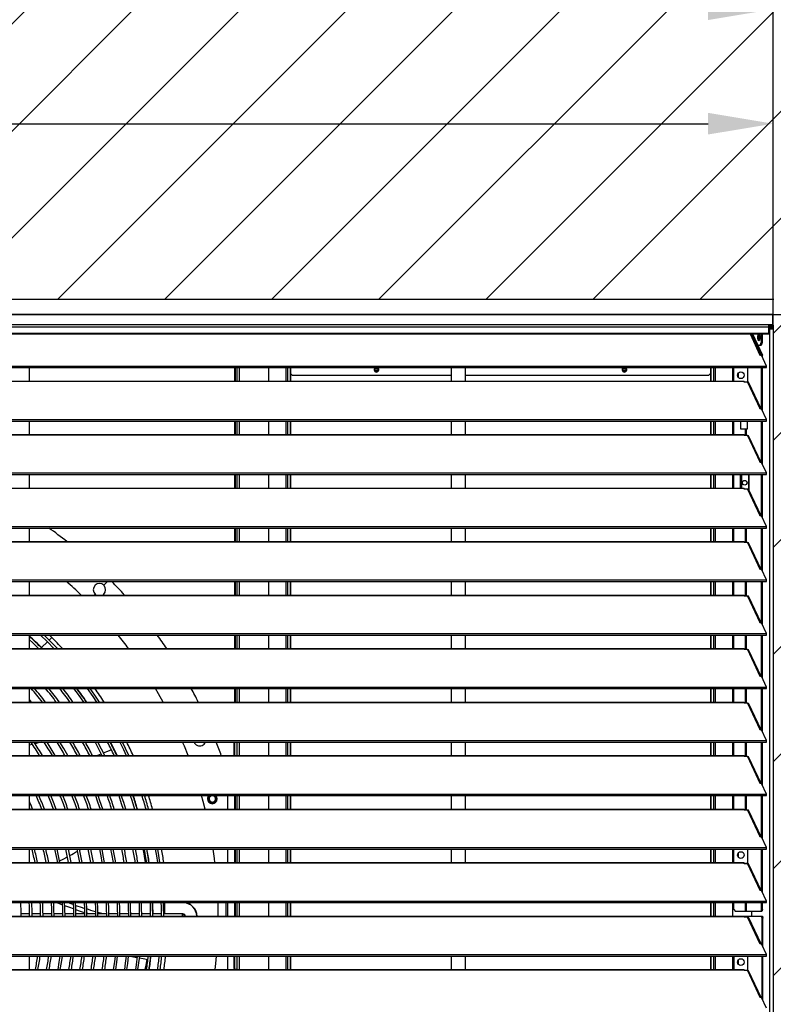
# Model space of a CAD drawing. Header units: millimetres. Extents: x 0 to 39025, y 0 to 11880.
# Tile 61 of 64: x 31845 to 32635, y 9742 to 10774. Entities that reach past the tile are written whole.
import ezdxf

# ---------------------------------------------------------------- set-up
doc = ezdxf.new("R2010")
doc.units = ezdxf.units.MM
doc.header["$PDSIZE"] = -1
doc.layers.add('DIMENZIJE', color=4, linetype='Continuous')
doc.layers.add('ODMIKI funkcionalni', color=253, linetype='Continuous')
doc.styles.add('SLDTEXTSTYLE6', font='txt')
doc.dimstyles.new('SLDDIMSTYLE0', dxfattribs={"dimtxt": 3, "dimasz": 3.414889, "dimexe": 0, "dimexo": 0.0625, "dimgap": 0.75, "dimtad": 1, "dimdec": 0, "dimlfac": 20, "dimrnd": 1e-09, "dimzin": 12, "dimdsep": 46, "dimtxsty": 'SLDTEXTSTYLE6', "dimsah": 1, "dimcen": 0.09, "dimadec": 0, "dimazin": 3, "dimtfac": 1, "dimtdec": 0, "dimtofl": 0, "dimtmove": 0, "dimatfit": 3, "dimfxl": 1, "dimfrac": 2, "dimtolj": 1, "dimtzin": 12, "dimarcsym": 0})

# ---------------------------------------------------------------- blocks, each defined once
blk = doc.blocks.new('*D11')
at = {"layer": 'Defpoints', "color": 0, "ltscale": 20, "transparency": 16777216}
for p in [(31008.7, 10464.8), (27975.7, 8771.1), (32954.7, 8771.1)]:
    blk.add_point(p, dxfattribs=at)
at = {"layer": 'DIMENZIJE', "color": 0, "lineweight": -2, "ltscale": 20, "transparency": 16777216}
for p, q in [((31009.9, 10464.8), (32954.7, 10464.8)), ((32954.7, 10396.5), (32954.7, 8839.4)), ((27976.9, 8771.1), (32954.7, 8771.1))]:
    blk.add_line(p, q, dxfattribs=at)
at = {"layer": 'DIMENZIJE', "color": 0, "ltscale": 20, "transparency": 16777216}
for points in [[(32943.3, 10396.5), (32966.1, 10396.5), (32954.7, 10464.8)], [(32943.3, 8839.4), (32966.1, 8839.4), (32954.7, 8771.1)]]:
    blk.add_solid(points, dxfattribs=at)
at = {"layer": 'DIMENZIJE', "color": 0, "ltscale": 20, "transparency": 16777216, "insert": (32878, 9583.1), "char_height": 60, "attachment_point": 2, "rotation": 90, "style": 'SLDTEXTSTYLE6'}
blk.add_mtext('\\A1;1694', dxfattribs=at)
blk = doc.blocks.new('*D12')
at = {"layer": 'Defpoints', "color": 0, "ltscale": 20, "transparency": 16777216}
for p in [(32634.7, 10784.8), (32634.7, 10449.3), (27634.6, 9749.3)]:
    blk.add_point(p, dxfattribs=at)
at = {"layer": 'DIMENZIJE', "color": 0, "lineweight": -2, "ltscale": 20, "transparency": 16777216}
for p, q in [((27634.6, 9750.6), (27634.6, 10784.8)), ((27702.9, 10784.8), (32566.4, 10784.8)), ((32634.7, 10450.6), (32634.7, 10784.8))]:
    blk.add_line(p, q, dxfattribs=at)
at = {"layer": 'DIMENZIJE', "color": 0, "ltscale": 20, "transparency": 16777216}
for points in [[(27702.9, 10796.2), (27702.9, 10773.5), (27634.6, 10784.8)], [(32566.4, 10796.2), (32566.4, 10773.5), (32634.7, 10784.8)]]:
    blk.add_solid(points, dxfattribs=at)
at = {"layer": 'DIMENZIJE', "color": 0, "ltscale": 20, "transparency": 16777216, "insert": (30134.7, 10861.6), "char_height": 60, "attachment_point": 2, "style": 'SLDTEXTSTYLE6'}
blk.add_mtext('\\A1;5000', dxfattribs=at)
blk = doc.blocks.new('*D13')
at = {"layer": 'Defpoints', "color": 0, "ltscale": 20, "transparency": 16777216}
for p in [(32634.7, 10664.8), (27809.7, 10449.3), (32634.7, 10449.3)]:
    blk.add_point(p, dxfattribs=at)
at = {"layer": 'DIMENZIJE', "color": 0, "lineweight": -2, "ltscale": 20, "transparency": 16777216}
for p, q in [((27809.7, 10450.6), (27809.7, 10664.8)), ((27878, 10664.8), (32566.4, 10664.8)), ((32634.7, 10450.6), (32634.7, 10664.8))]:
    blk.add_line(p, q, dxfattribs=at)
at = {"layer": 'DIMENZIJE', "color": 0, "ltscale": 20, "transparency": 16777216}
for points in [[(27878, 10676.2), (27878, 10653.5), (27809.7, 10664.8)], [(32566.4, 10676.2), (32566.4, 10653.5), (32634.7, 10664.8)]]:
    blk.add_solid(points, dxfattribs=at)
at = {"layer": 'DIMENZIJE', "color": 0, "ltscale": 20, "transparency": 16777216, "insert": (30222.2, 10741.6), "char_height": 60, "attachment_point": 2, "style": 'SLDTEXTSTYLE6'}
blk.add_mtext('\\A1;4825', dxfattribs=at)

msp = doc.modelspace()

# ---------------------------------------------------------------- hatches: boundary and pattern name
at = {"layer": 'ODMIKI funkcionalni'}
h = msp.add_hatch(dxfattribs=at)
h.set_pattern_fill('ANSI31', color=256, scale=25)
h.set_pattern_definition([(45, (17442.16, 640.926), (-56.1266, 56.1266), [])])
h.paths.add_polyline_path([(33433.7, 11465.7), (27308.6, 11465.7), (27308.6, 8759.1), (27808.5, 8759.1), (27808.5, 10480.9), (32635.1, 10480.9), (32635.1, 8759.1), (33433.7, 8759.1)])

# ---------------------------------------------------------------- linework, layer by layer
at = {"color": 7, "linetype": 'Continuous', "lineweight": 25, "ltscale": 20}
for p, q in [((32633.7, 10464.8), (31060.6, 10464.8)), ((32633.7, 10464.8), (31060.7, 10464.8)), ((32633.7, 10464.8), (32633.7, 10452.3)), ((32634.7, 10453.4), (32634.7, 10463.8)), ((31060.7, 10454.4), (32633.7, 10454.4)), ((32630.2, 10451.5), (31064.1, 10451.5)), ((31064.1, 10445.4), (32630.2, 10445.4)), ((32630.2, 10444.4), (32630.2, 10454.4)), ((32630.2, 10453.4), (32633.7, 10453.4)), ((32630.2, 10453.3), (32630.6, 10453.3)), ((32630.2, 10452.3), (32630.6, 10452.3)), ((32630.8, 10451.3), (32630.2, 10451.4)), ((32630.8, 10450.3), (32630.2, 10450.4)), ((32630.8, 10450), (32630.2, 10450.1)), ((32631.7, 10450), (32630.2, 10450.1)), ((32630.6, 10453.3), (32633.7, 10453.3)), ((32630.6, 10453.3), (32630.6, 10452.3)), ((32630.6, 10452.3), (32633.7, 10452.3)), ((32632.7, 10451.3), (32630.8, 10451.3)), ((32630.8, 10450.3), (32630.8, 10451.3)), ((32632.7, 10450.3), (32630.8, 10450.3)), ((32630.8, 10450), (32630.8, 8891.1)), ((32631.7, 10450), (32630.8, 10450)), ((32632.7, 10452.3), (32632.7, 10450.3)), ((32632.7, 10449.7), (32632.7, 10449.7)), ((32633.6, 10449.7), (32633.6, 10449.6)), ((32634.7, 10453.1), (32634.7, 8891.1)), ((31064.1, 10444.4), (32630.2, 10444.4)), ((32610.3, 10444.4), (32620.6, 10422.3)), ((32621.9, 10422), (32611.5, 10444.4)), ((32612.1, 10444.4), (32622.5, 10422)), ((32613, 10444.4), (32623.4, 10422)), ((32619.6, 10442.4), (32619.6, 10439.3)), ((32619.8, 10442.9), (32620.2, 10443.6)), ((32619.8, 10438.8), (32619.8, 10442.9)), ((32619.8, 10442.9), (32620.4, 10442.9)), ((32620.2, 10438), (32619.8, 10438.8)), ((32619.8, 10438.8), (32620.5, 10438.8)), ((32621.1, 10432.3), (32622.1, 10435.3)), ((32622.1, 10444.4), (32622.1, 10435.3)), ((32622.1, 10435.3), (32623, 10435.3)), ((32623, 10435.3), (32622.1, 10432.3)), ((32623, 10444.4), (32623, 10435.3)), ((32622.1, 10432.3), (32618.6, 10432.3)), ((32620.9, 10421.8), (32620.6, 10422.3)), ((32622.4, 10422), (32620.9, 10421.8)), ((32627.6, 10410.8), (32622.4, 10422)), ((32622.5, 10421.8), (32622.5, 10422)), ((32622.5, 10422), (32623.4, 10422)), ((32623.4, 10419.8), (32623.4, 10422)), ((31066.7, 10410.8), (32627.6, 10410.8)), ((31066.7, 10409.2), (32627.6, 10409.2)), ((31854.7, 10395), (31854.7, 10409.2)), ((32069.8, 10409.2), (32069.8, 10395)), ((32070.6, 10409.2), (32070.6, 10395)), ((32072.1, 10409.2), (32072.1, 10395)), ((32072.4, 10409.2), (32072.4, 10395)), ((32074.7, 10409.2), (32074.7, 10395)), ((32105.4, 10409.2), (32105.4, 10395)), ((32123.7, 10409.2), (32123.7, 10395)), ((32125.3, 10409.2), (32125.3, 10395)), ((32128, 10409.2), (32128, 10395)), ((32128.6, 10409.2), (32128.6, 10395)), ((32217, 10406.6), (32220.3, 10406.6)), ((32220.3, 10406.4), (32217, 10406.4)), ((32297, 10409.2), (32297, 10395)), ((32312, 10395), (32312, 10409.2)), ((32477, 10406.6), (32480.3, 10406.6)), ((32480.3, 10406.4), (32477, 10406.4)), ((32568.7, 10409.2), (32568.7, 10395)), ((32569.3, 10409.2), (32569.3, 10395)), ((32572, 10409.2), (32572, 10395)), ((32573.6, 10409.2), (32573.6, 10395)), ((32591.9, 10409.2), (32591.9, 10395)), ((32593.2, 10395), (32593.2, 10409.2)), ((32607.8, 10409.2), (32607.8, 10393.9)), ((32622.5, 10365.7), (32622.5, 10409.2)), ((32623.4, 10363.7), (32623.4, 10409.2)), ((32627.6, 10409.2), (32627.6, 10410.8)), ((31090.2, 10395), (32604.2, 10395)), ((31090.2, 10394.8), (32604.2, 10394.8)), ((32128.6, 10402.9), (32130.6, 10400.9)), ((32297, 10400.9), (32130.6, 10400.9)), ((32566.7, 10400.9), (32312, 10400.9)), ((32566.7, 10400.9), (32568.7, 10402.9)), ((32598.4, 10398.5), (32598.4, 10403.7)), ((32604.2, 10394), (32604.2, 10395)), ((32607.7, 10394), (32604.2, 10394)), ((32607.7, 10394), (32620.6, 10366.3)), ((32621.9, 10365.9), (32609.2, 10393.1)), ((32620.9, 10365.7), (32620.6, 10366.3)), ((32622.4, 10365.9), (32620.9, 10365.7)), ((32627.6, 10354.7), (32622.4, 10365.9)), ((31066.7, 10354.7), (32627.6, 10354.7)), ((31066.7, 10353.1), (32627.6, 10353.1)), ((31854.7, 10339), (31854.7, 10353.1)), ((32069.8, 10353.1), (32069.8, 10339)), ((32070.6, 10353.1), (32070.6, 10339)), ((32072.1, 10353.1), (32072.1, 10339)), ((32072.4, 10353.1), (32072.4, 10339)), ((32074.7, 10353.1), (32074.7, 10339)), ((32105.4, 10353.1), (32105.4, 10339)), ((32123.7, 10353.1), (32123.7, 10339)), ((32125.3, 10353.1), (32125.3, 10339)), ((32128, 10353.1), (32128, 10339)), ((32128.6, 10353.1), (32128.6, 10339)), ((32297, 10353.1), (32297, 10339)), ((32312, 10339), (32312, 10353.1)), ((32568.7, 10353.1), (32568.7, 10339)), ((32569.3, 10353.1), (32569.3, 10339)), ((32572, 10353.1), (32572, 10339)), ((32573.6, 10353.1), (32573.6, 10339)), ((32591.9, 10353.1), (32591.9, 10339)), ((32593.2, 10339), (32593.2, 10353.1)), ((32600.7, 10344.6), (32600.7, 10353.1)), ((32607.2, 10353.1), (32607.2, 10344.6)), ((32622.5, 10309.6), (32622.5, 10353.1)), ((32623.4, 10307.6), (32623.4, 10353.1)), ((32627.6, 10353.1), (32627.6, 10354.7)), ((32607.2, 10344.6), (32600.7, 10344.6)), ((32605.7, 10337.9), (32605.7, 10344.6)), ((32606.7, 10337.9), (32606.7, 10344.6)), ((31090.2, 10339), (32604.2, 10339)), ((31090.2, 10338.7), (32604.2, 10338.7)), ((32604.2, 10337.9), (32604.2, 10339)), ((32607.7, 10337.9), (32604.2, 10337.9)), ((32607.7, 10337.9), (32620.6, 10310.2)), ((32621.9, 10309.8), (32609.2, 10337)), ((32620.9, 10309.6), (32620.6, 10310.2)), ((32622.4, 10309.8), (32620.9, 10309.6)), ((32627.6, 10298.7), (32622.4, 10309.8)), ((31066.7, 10298.7), (32627.6, 10298.7)), ((31066.7, 10297), (32627.6, 10297)), ((31854.7, 10282.9), (31854.7, 10297)), ((32069.8, 10297), (32069.8, 10282.9)), ((32070.6, 10297), (32070.6, 10282.9)), ((32072.1, 10297), (32072.1, 10282.9)), ((32072.4, 10297), (32072.4, 10282.9)), ((32074.7, 10297), (32074.7, 10282.9)), ((32105.4, 10297), (32105.4, 10282.9)), ((32123.7, 10297), (32123.7, 10282.9)), ((32125.3, 10297), (32125.3, 10282.9)), ((32128, 10297), (32128, 10282.9)), ((32128.6, 10297), (32128.6, 10282.9)), ((32297, 10297), (32297, 10282.9)), ((32312, 10282.9), (32312, 10297)), ((32568.7, 10297), (32568.7, 10282.9)), ((32569.3, 10297), (32569.3, 10282.9)), ((32572, 10297), (32572, 10282.9)), ((32573.6, 10297), (32573.6, 10282.9)), ((32591.9, 10297), (32591.9, 10282.9)), ((32593.2, 10282.9), (32593.2, 10297)), ((32600.2, 10282.9), (32600.2, 10297)), ((32601.3, 10297), (32601.3, 10282.9)), ((32608.6, 10297), (32608.6, 10281.6)), ((32609.5, 10280.4), (32609.5, 10297)), ((32622.5, 10253.5), (32622.5, 10297)), ((32623.4, 10251.5), (32623.4, 10297)), ((32627.6, 10297), (32627.6, 10298.7)), ((31090.2, 10282.9), (32604.2, 10282.9)), ((31090.2, 10282.6), (32604.2, 10282.6)), ((32604.2, 10281.8), (32604.2, 10282.9)), ((32607.7, 10281.8), (32604.2, 10281.8)), ((32607.7, 10281.8), (32620.6, 10254.1)), ((32621.9, 10253.7), (32609.2, 10280.9)), ((32620.9, 10253.5), (32620.6, 10254.1)), ((32622.4, 10253.7), (32620.9, 10253.5)), ((32627.6, 10242.6), (32622.4, 10253.7)), ((31066.7, 10242.6), (32627.6, 10242.6)), ((31066.7, 10240.9), (32627.6, 10240.9)), ((31854.7, 10226.8), (31854.7, 10240.9)), ((32069.8, 10240.9), (32069.8, 10226.8)), ((32070.6, 10240.9), (32070.6, 10226.8)), ((32072.1, 10240.9), (32072.1, 10226.8)), ((32072.4, 10240.9), (32072.4, 10226.8)), ((32074.7, 10240.9), (32074.7, 10226.8)), ((32105.4, 10240.9), (32105.4, 10226.8)), ((32123.7, 10240.9), (32123.7, 10226.8)), ((32125.3, 10240.9), (32125.3, 10226.8)), ((32128, 10240.9), (32128, 10226.8)), ((32128.6, 10240.9), (32128.6, 10226.8)), ((32297, 10240.9), (32297, 10226.8)), ((32312, 10226.8), (32312, 10240.9)), ((32568.7, 10240.9), (32568.7, 10226.8)), ((32569.3, 10240.9), (32569.3, 10226.8)), ((32572, 10240.9), (32572, 10226.8)), ((32573.6, 10240.9), (32573.6, 10226.8)), ((32591.9, 10240.9), (32591.9, 10226.8)), ((32593.2, 10226.8), (32593.2, 10240.9)), ((32605.7, 10225.7), (32605.7, 10240.9)), ((32606.7, 10225.7), (32606.7, 10240.9)), ((32622.5, 10197.5), (32622.5, 10240.9)), ((32623.4, 10195.4), (32623.4, 10240.9)), ((32627.6, 10240.9), (32627.6, 10242.6)), ((31090.2, 10226.8), (32604.2, 10226.8)), ((31090.2, 10226.5), (32604.2, 10226.5)), ((32604.2, 10225.7), (32604.2, 10226.8)), ((32607.7, 10225.7), (32604.2, 10225.7)), ((32607.7, 10225.7), (32620.6, 10198)), ((32621.9, 10197.6), (32609.2, 10224.8)), ((32620.9, 10197.4), (32620.6, 10198)), ((32622.4, 10197.7), (32620.9, 10197.4)), ((32627.6, 10186.5), (32622.4, 10197.7)), ((31066.7, 10186.5), (32627.6, 10186.5)), ((31066.7, 10184.8), (32627.6, 10184.8)), ((31854.7, 10170.7), (31854.7, 10184.8)), ((31932.8, 10180.9), (31936.7, 10184.8)), ((32069.8, 10184.8), (32069.8, 10170.7)), ((32070.6, 10184.8), (32070.6, 10170.7)), ((32072.1, 10184.8), (32072.1, 10170.7)), ((32072.4, 10184.8), (32072.4, 10170.7)), ((32074.7, 10184.8), (32074.7, 10170.7)), ((32105.4, 10184.8), (32105.4, 10170.7)), ((32123.7, 10184.8), (32123.7, 10170.7)), ((32125.3, 10184.8), (32125.3, 10170.7)), ((32128, 10184.8), (32128, 10170.7)), ((32128.6, 10184.8), (32128.6, 10170.7)), ((32297, 10184.8), (32297, 10170.7)), ((32312, 10170.7), (32312, 10184.8)), ((32568.7, 10184.8), (32568.7, 10170.7)), ((32569.3, 10184.8), (32569.3, 10170.7)), ((32572, 10184.8), (32572, 10170.7)), ((32573.6, 10184.8), (32573.6, 10170.7)), ((32591.9, 10184.8), (32591.9, 10170.7)), ((32593.2, 10170.7), (32593.2, 10184.8)), ((32605.7, 10169.6), (32605.7, 10184.8)), ((32606.7, 10169.6), (32606.7, 10184.8)), ((32622.5, 10141.4), (32622.5, 10184.8)), ((32623.4, 10139.3), (32623.4, 10184.8)), ((32627.6, 10184.8), (32627.6, 10186.5)), ((31090.2, 10170.7), (32604.2, 10170.7)), ((31090.2, 10170.4), (32604.2, 10170.4)), ((31922.6, 10170.7), (31923.6, 10171.7)), ((32604.2, 10169.6), (32604.2, 10170.7)), ((32607.7, 10169.6), (32604.2, 10169.6)), ((32607.7, 10169.6), (32620.6, 10141.9)), ((32621.9, 10141.5), (32609.2, 10168.7)), ((32620.9, 10141.3), (32620.6, 10141.9)), ((32622.4, 10141.6), (32620.9, 10141.3)), ((32627.6, 10130.4), (32622.4, 10141.6)), ((31066.7, 10130.4), (32627.6, 10130.4)), ((31066.7, 10128.7), (32627.6, 10128.7)), ((31854.7, 10114.6), (31854.7, 10128.7)), ((31875.4, 10123.5), (31878.2, 10126.3)), ((31878.2, 10126.3), (31875.7, 10128.7)), ((32069.8, 10128.7), (32069.8, 10114.6)), ((32070.6, 10128.7), (32070.6, 10114.6)), ((32072.1, 10128.7), (32072.1, 10114.6)), ((32072.4, 10128.7), (32072.4, 10114.6)), ((32074.7, 10128.7), (32074.7, 10114.6)), ((32105.4, 10128.7), (32105.4, 10114.6)), ((32123.7, 10128.7), (32123.7, 10114.6)), ((32125.3, 10128.7), (32125.3, 10114.6)), ((32128, 10128.7), (32128, 10114.6)), ((32128.6, 10128.7), (32128.6, 10114.6)), ((32297, 10128.7), (32297, 10114.6)), ((32312, 10114.6), (32312, 10128.7)), ((32568.7, 10128.7), (32568.7, 10114.6)), ((32569.3, 10128.7), (32569.3, 10114.6)), ((32572, 10128.7), (32572, 10114.6)), ((32573.6, 10128.7), (32573.6, 10114.6)), ((32591.9, 10128.7), (32591.9, 10114.6)), ((32593.2, 10114.6), (32593.2, 10128.7)), ((32605.7, 10113.5), (32605.7, 10128.7)), ((32606.7, 10113.5), (32606.7, 10128.7)), ((32622.5, 10085.3), (32622.5, 10128.7)), ((32623.4, 10083.2), (32623.4, 10128.7)), ((32627.6, 10128.7), (32627.6, 10130.4)), ((31867.5, 10115.6), (31873.6, 10121.7)), ((31867.5, 10115.6), (31868.5, 10114.6)), ((31090.2, 10114.6), (32604.2, 10114.6)), ((31090.2, 10114.3), (32604.2, 10114.3)), ((32604.2, 10113.5), (32604.2, 10114.6)), ((32607.7, 10113.5), (32604.2, 10113.5)), ((32607.7, 10113.5), (32620.6, 10085.8)), ((32621.9, 10085.4), (32609.2, 10112.6)), ((32620.9, 10085.2), (32620.6, 10085.8)), ((32622.4, 10085.5), (32620.9, 10085.2)), ((32627.6, 10074.3), (32622.4, 10085.5)), ((31066.7, 10074.3), (32627.6, 10074.3)), ((32627.6, 10072.7), (32627.6, 10074.3)), ((31066.7, 10072.7), (32627.6, 10072.7)), ((31854.7, 10058.5), (31854.7, 10072.7)), ((32069.8, 10072.7), (32069.8, 10058.5)), ((32070.6, 10072.7), (32070.6, 10058.5)), ((32072.1, 10072.7), (32072.1, 10058.5)), ((32072.4, 10072.7), (32072.4, 10058.5)), ((32074.7, 10072.7), (32074.7, 10058.5)), ((32105.4, 10072.7), (32105.4, 10058.5)), ((32123.7, 10072.7), (32123.7, 10058.5)), ((32125.3, 10072.7), (32125.3, 10058.5)), ((32128, 10072.7), (32128, 10058.5)), ((32128.6, 10072.7), (32128.6, 10058.5)), ((32297, 10072.7), (32297, 10058.5)), ((32312, 10058.5), (32312, 10072.7)), ((32568.7, 10072.7), (32568.7, 10058.5)), ((32569.3, 10072.7), (32569.3, 10058.5)), ((32572, 10072.7), (32572, 10058.5)), ((32573.6, 10072.7), (32573.6, 10058.5)), ((32591.9, 10072.7), (32591.9, 10058.5)), ((32593.2, 10058.5), (32593.2, 10072.7)), ((32605.7, 10057.4), (32605.7, 10072.7)), ((32606.7, 10057.4), (32606.7, 10072.7)), ((32622.5, 10029.2), (32622.5, 10072.7)), ((32623.4, 10027.2), (32623.4, 10072.7)), ((31090.2, 10058.5), (32604.2, 10058.5)), ((31090.2, 10058.2), (32604.2, 10058.2)), ((31856.9, 10058.5), (31854.7, 10061.2)), ((32604.2, 10057.4), (32604.2, 10058.5)), ((32607.7, 10057.4), (32604.2, 10057.4)), ((32607.7, 10057.4), (32620.6, 10029.7)), ((32621.9, 10029.3), (32609.2, 10056.5)), ((32620.9, 10029.2), (32620.6, 10029.7)), ((32622.4, 10029.4), (32620.9, 10029.2)), ((32627.6, 10018.2), (32622.4, 10029.4)), ((31066.7, 10018.2), (32627.6, 10018.2)), ((31066.7, 10016.6), (32627.6, 10016.6)), ((31854.7, 10002.4), (31854.7, 10016.6)), ((32069.4, 10002.4), (32069.4, 10016.6)), ((32069.9, 10016.6), (32069.9, 10002.4)), ((32072.4, 10016.6), (32072.4, 10002.4)), ((32074.7, 10016.6), (32074.7, 10002.4)), ((32105.4, 10016.6), (32105.4, 10002.4)), ((32123.7, 10016.6), (32123.7, 10002.4)), ((32125.3, 10016.6), (32125.3, 10002.4)), ((32128, 10016.6), (32128, 10002.4)), ((32128.6, 10016.6), (32128.6, 10002.4)), ((32297, 10016.6), (32297, 10002.4)), ((32312, 10002.4), (32312, 10016.6)), ((32568.7, 10016.6), (32568.7, 10002.4)), ((32569.3, 10016.6), (32569.3, 10002.4)), ((32572, 10016.6), (32572, 10002.4)), ((32573.6, 10016.6), (32573.6, 10002.4)), ((32591.9, 10016.6), (32591.9, 10002.4)), ((32593.2, 10002.4), (32593.2, 10016.6)), ((32605.7, 10001.3), (32605.7, 10016.6)), ((32606.7, 10001.3), (32606.7, 10016.6)), ((32622.5, 9973.1), (32622.5, 10016.6)), ((32623.4, 9971.1), (32623.4, 10016.6)), ((32627.6, 10016.6), (32627.6, 10018.2)), ((31090.2, 10002.4), (32604.2, 10002.4)), ((31090.2, 10002.1), (32604.2, 10002.1)), ((31855, 10002.4), (31854.7, 10002.9)), ((32604.2, 10001.3), (32604.2, 10002.4)), ((32607.7, 10001.3), (32604.2, 10001.3)), ((32607.7, 10001.3), (32620.6, 9973.6)), ((32621.9, 9973.2), (32609.2, 10000.4)), ((32620.9, 9973.1), (32620.6, 9973.6)), ((32622.4, 9973.3), (32620.9, 9973.1)), ((32627.6, 9962.1), (32622.4, 9973.3)), ((31066.7, 9962.1), (32627.6, 9962.1)), ((31066.7, 9960.5), (32627.6, 9960.5)), ((31854.7, 9946.3), (31854.7, 9960.5)), ((32043.1, 9960.4), (32043.2, 9960.5)), ((32069.8, 9960.5), (32069.8, 9946.3)), ((32070.6, 9960.5), (32070.6, 9946.3)), ((32072.1, 9960.5), (32072.1, 9946.3)), ((32072.4, 9960.5), (32072.4, 9946.3)), ((32074.7, 9960.5), (32074.7, 9946.3)), ((32105.4, 9960.5), (32105.4, 9946.3)), ((32123.7, 9960.5), (32123.7, 9946.3)), ((32125.3, 9960.5), (32125.3, 9946.3)), ((32128, 9960.5), (32128, 9946.3)), ((32128.6, 9960.5), (32128.6, 9946.3)), ((32297, 9960.5), (32297, 9946.3)), ((32312, 9946.3), (32312, 9960.5)), ((32568.7, 9960.5), (32568.7, 9946.3)), ((32569.3, 9960.5), (32569.3, 9946.3)), ((32572, 9960.5), (32572, 9946.3)), ((32573.6, 9960.5), (32573.6, 9946.3)), ((32591.9, 9960.5), (32591.9, 9946.3)), ((32593.2, 9946.3), (32593.2, 9960.5)), ((32605.7, 9945.2), (32605.7, 9960.5)), ((32606.7, 9945.2), (32606.7, 9960.5)), ((32622.5, 9917), (32622.5, 9960.5)), ((32623.4, 9915), (32623.4, 9960.5)), ((32627.6, 9960.5), (32627.6, 9962.1)), ((31090.2, 9946.3), (32604.2, 9946.3)), ((31090.2, 9946), (32604.2, 9946)), ((31854.7, 9947.8), (31855.3, 9946.3)), ((32604.2, 9945.2), (32604.2, 9946.3)), ((32607.7, 9945.2), (32604.2, 9945.2)), ((32607.7, 9945.2), (32620.6, 9917.5)), ((32621.9, 9917.1), (32609.2, 9944.4)), ((32620.9, 9917), (32620.6, 9917.5)), ((32622.4, 9917.2), (32620.9, 9917)), ((32627.6, 9906), (32622.4, 9917.2)), ((31066.7, 9906), (32627.6, 9906)), ((31066.7, 9904.4), (32627.6, 9904.4)), ((31854.7, 9890.2), (31854.7, 9904.4)), ((32062.9, 9890.2), (32062.9, 9904.4)), ((32069.8, 9904.4), (32069.8, 9890.2)), ((32070.6, 9904.4), (32070.6, 9890.2)), ((32072.1, 9904.4), (32072.1, 9890.2)), ((32072.4, 9904.4), (32072.4, 9890.2)), ((32074.7, 9904.4), (32074.7, 9890.2)), ((32105.4, 9904.4), (32105.4, 9890.2)), ((32123.7, 9904.4), (32123.7, 9890.2)), ((32125.3, 9904.4), (32125.3, 9890.2)), ((32128, 9904.4), (32128, 9890.2)), ((32128.6, 9904.4), (32128.6, 9890.2)), ((32297, 9904.4), (32297, 9890.2)), ((32312, 9890.2), (32312, 9904.4)), ((32568.7, 9904.4), (32568.7, 9890.2)), ((32569.3, 9904.4), (32569.3, 9890.2)), ((32572, 9904.4), (32572, 9890.2)), ((32573.6, 9904.4), (32573.6, 9890.2)), ((32591.9, 9904.4), (32591.9, 9890.2)), ((32593.2, 9890.2), (32593.2, 9904.4)), ((32598.4, 9895.6), (32598.4, 9900.8)), ((32607.8, 9904.4), (32607.8, 9889.1)), ((32622.5, 9860.9), (32622.5, 9904.4)), ((32623.4, 9858.9), (32623.4, 9904.4)), ((32627.6, 9904.4), (32627.6, 9906)), ((31090.2, 9890.2), (32604.2, 9890.2)), ((31090.2, 9889.9), (32604.2, 9889.9)), ((31882.8, 9890.2), (31884, 9890.8)), ((32604.2, 9889.1), (32604.2, 9890.2)), ((32607.7, 9889.1), (32604.2, 9889.1)), ((32605.7, 9889.1), (32605.7, 9889.2)), ((32607.8, 9889.2), (32605.7, 9889.2)), ((32607.7, 9889.1), (32620.6, 9861.4)), ((32621.9, 9861.1), (32609.2, 9888.3)), ((32620.9, 9860.9), (32620.6, 9861.4)), ((32622.4, 9861.1), (32620.9, 9860.9)), ((32627.6, 9849.9), (32622.4, 9861.1)), ((31066.7, 9849.9), (32627.6, 9849.9)), ((31066.7, 9848.3), (32627.6, 9848.3)), ((31889.2, 9845.9), (31882.7, 9848.3)), ((32060.8, 9848.3), (32060.8, 9834.1)), ((32062.9, 9834.1), (32062.9, 9848.3)), ((32069.8, 9848.3), (32069.8, 9834.1)), ((32070.6, 9848.3), (32070.6, 9834.1)), ((32072.1, 9848.3), (32072.1, 9834.1)), ((32072.4, 9848.3), (32072.4, 9834.1)), ((32074.7, 9848.3), (32074.7, 9834.1)), ((32105.4, 9848.3), (32105.4, 9834.1)), ((32123.7, 9848.3), (32123.7, 9834.1)), ((32125.3, 9848.3), (32125.3, 9834.1)), ((32128, 9848.3), (32128, 9834.1)), ((32128.6, 9848.3), (32128.6, 9834.1)), ((32568.7, 9848.3), (32568.7, 9834.1)), ((32569.3, 9848.3), (32569.3, 9834.1)), ((32572, 9848.3), (32572, 9834.1)), ((32573.6, 9848.3), (32573.6, 9834.1)), ((32591.9, 9848.3), (32591.9, 9834.1)), ((32593.2, 9841.1), (32593.2, 9848.3)), ((32605.7, 9839.1), (32605.7, 9848.3)), ((32606.7, 9839.1), (32606.7, 9848.3)), ((32622.5, 9841.1), (32622.5, 9848.3)), ((32623.4, 9841.1), (32623.4, 9848.3)), ((32627.6, 9848.3), (32627.6, 9849.9)), ((31855, 9836.4), (31846.1, 9836.4)), ((31866.5, 9836.4), (31857.6, 9836.4)), ((31878, 9836.4), (31869.1, 9836.4)), ((31889.5, 9836.4), (31880.6, 9836.4)), ((31901, 9836.4), (31892.1, 9836.4)), ((31912.5, 9836.4), (31903.6, 9836.4)), ((31917.4, 9836.4), (31915, 9837.1)), ((31924, 9836.4), (31915.1, 9836.4)), ((31935.5, 9836.4), (31926.6, 9836.4)), ((31947, 9836.4), (31938.1, 9836.4)), ((31958.5, 9836.4), (31949.6, 9836.4)), ((31970, 9836.4), (31961.1, 9836.4)), ((31981.5, 9836.4), (31972.6, 9836.4)), ((31993, 9836.4), (31984.1, 9836.4)), ((32015.3, 9836.4), (31995.6, 9836.4)), ((32015.3, 9834.1), (32015.3, 9836.4)), ((32593.2, 9841.1), (32595.2, 9839.1)), ((32622.8, 9839.1), (32595.2, 9839.1)), ((32612, 9839.1), (32612, 9834.1)), ((32621.9, 9839.1), (32622.5, 9841.1)), ((32622.5, 9841.1), (32623.4, 9841.1)), ((32623.4, 9841.1), (32622.8, 9839.1)), ((31071, 9834.1), (32623.3, 9834.1)), ((31090.2, 9833.9), (32604.2, 9833.9)), ((32604.2, 9833.1), (32604.2, 9834.1)), ((32607.7, 9833.1), (32604.2, 9833.1)), ((32606.2, 9833.1), (32606.2, 9834.1)), ((32607.2, 9833.1), (32607.2, 9834.1)), ((32620.9, 9804.8), (32607.7, 9833.1)), ((32621.9, 9805), (32609.2, 9832.2)), ((32623, 9832.1), (32622.4, 9834.1)), ((32623.9, 9832.1), (32623, 9832.1)), ((32623, 9803.8), (32623, 9832.1)), ((32623.3, 9834.1), (32623.9, 9832.1)), ((32623.9, 9801.7), (32623.9, 9832.1)), ((32622.4, 9805), (32620.9, 9804.8)), ((32627.6, 9793.8), (32622.4, 9805)), ((31066.7, 9793.8), (32627.6, 9793.8)), ((31066.7, 9792.2), (32627.6, 9792.2)), ((31854.7, 9778.1), (31854.7, 9792.2)), ((32069.4, 9779.2), (32069.4, 9792.2)), ((32069.9, 9792.2), (32069.9, 9778.7)), ((32072.4, 9792.2), (32072.4, 9778.1)), ((32074.7, 9792.2), (32074.7, 9778.1)), ((32105.4, 9792.2), (32105.4, 9778.1)), ((32123.7, 9792.2), (32123.7, 9778.1)), ((32125.3, 9792.2), (32125.3, 9778.1)), ((32128, 9792.2), (32128, 9778.1)), ((32128.6, 9792.2), (32128.6, 9778.1)), ((32297, 9792.2), (32297, 9778.1)), ((32312, 9778.1), (32312, 9792.2)), ((32568.7, 9792.2), (32568.7, 9778.1)), ((32569.3, 9792.2), (32569.3, 9778.1)), ((32572, 9792.2), (32572, 9778.1)), ((32573.6, 9792.2), (32573.6, 9778.1)), ((32591.9, 9792.2), (32591.9, 9778.1)), ((32593.7, 9778.1), (32593.7, 9792.2)), ((32598.4, 9783.5), (32598.4, 9788.6)), ((32608, 9776.9), (32608, 9792.2)), ((32623, 9747.7), (32623, 9792.2)), ((32623.9, 9745.6), (32623.9, 9792.2)), ((32627.6, 9792.2), (32627.6, 9793.8)), ((31090.2, 9778.1), (32604.2, 9778.1)), ((31090.2, 9777.8), (32604.2, 9777.8)), ((32069.8, 9778.7), (32069.8, 9778.1)), ((32069.9, 9778.7), (32072.4, 9778.7)), ((32070.6, 9778.7), (32070.6, 9778.1)), ((32072.1, 9778.7), (32072.1, 9778.1)), ((32604.2, 9777), (32604.2, 9778.1)), ((32607.7, 9777), (32604.2, 9777)), ((32607.2, 9777), (32606.2, 9777)), ((32606.2, 9777), (32606.2, 9777)), ((32607.2, 9777), (32608, 9777.9)), ((32607.7, 9777), (32620.6, 9749.3)), ((32621.9, 9748.9), (32609.2, 9776.1)), ((32620.9, 9748.7), (32620.6, 9749.3)), ((32622.4, 9748.9), (32620.9, 9748.7)), ((32627.6, 9737.8), (32622.4, 9748.9))]:
    msp.add_line(p, q, dxfattribs=at)
at = {"color": 7, "linetype": 'Continuous', "lineweight": 25, "ltscale": 20, "flags": 128}
for points in [[(32633.7, 10464.8), (32633.7, 10464.8), (32633.7, 10464.8)], [(32630.8, 10450), (32630.9, 10450), (32631.1, 10449.9), (32631.3, 10449.9), (32631.6, 10449.9), (32631.9, 10449.8), (32632.3, 10449.8), (32632.6, 10449.7), (32633, 10449.7), (32633.3, 10449.6), (32633.7, 10449.6), (32633.9, 10449.6), (32634.2, 10449.5), (32634.4, 10449.5), (32634.6, 10449.4), (32634.6, 10449.4), (32634.7, 10449.3)], [(32618.5, 10440.8), (32618.5, 10441.2), (32618.5, 10441.7), (32618.6, 10442.1), (32618.6, 10442.5), (32618.7, 10442.8), (32618.8, 10443.1), (32618.9, 10443.4), (32619, 10443.7), (32619.1, 10443.9), (32619.2, 10444.1), (32619.3, 10444.2), (32619.5, 10444.3), (32619.6, 10444.3), (32619.7, 10444.3), (32619.8, 10444.2), (32620, 10444.1), (32620.1, 10443.9), (32620.2, 10443.7), (32620.3, 10443.4), (32620.4, 10443.1), (32620.5, 10442.8), (32620.5, 10442.5), (32620.6, 10442.1), (32620.6, 10441.7), (32620.7, 10441.2), (32620.7, 10440.8), (32620.7, 10440.4), (32620.6, 10440), (32620.6, 10439.6), (32620.5, 10439.2), (32620.5, 10438.8), (32620.4, 10438.5), (32620.3, 10438.2), (32620.2, 10437.9), (32620.1, 10437.7), (32620, 10437.6), (32619.8, 10437.4), (32619.7, 10437.3), (32619.6, 10437.3), (32619.5, 10437.3), (32619.3, 10437.4), (32619.2, 10437.6), (32619.1, 10437.7), (32619, 10437.9), (32618.9, 10438.2), (32618.8, 10438.5), (32618.7, 10438.8), (32618.6, 10439.2), (32618.6, 10439.6), (32618.5, 10440), (32618.5, 10440.4), (32618.5, 10440.8)], [(31923.6, 10171.7), (31924.3, 10171.1), (31925, 10170.7)], [(31931.4, 10170.7), (31932, 10171), (31932.8, 10171.7)], [(31866.3, 10128.7), (31873.6, 10121.7), (31880.5, 10114.6)], [(31854.7, 10123.9), (31858, 10120.8), (31864.4, 10114.6)], [(31901.1, 10072.7), (31905.8, 10066.3), (31911.3, 10058.5)], [(31915.4, 10072.7), (31921.3, 10064.3), (31925.2, 10058.5)], [(31928.3, 10058.5), (31923.4, 10065.8), (31918.6, 10072.7)], [(31995, 10058.5), (31990.1, 10067.1), (31986.9, 10072.7)], [(31858, 10014.1), (31857.5, 10014), (31854.7, 10013.2)], [(31867.1, 10016.6), (31864.9, 10016), (31860.7, 10014.8)], [(31894.9, 10002.4), (31890.8, 10009.8), (31886.8, 10016.6)], [(31923.6, 10016.6), (31928, 10008), (31930.8, 10002.4)], [(31933.7, 10002.4), (31930.4, 10009.2), (31926.5, 10016.6)], [(31949.5, 10016.6), (31953.3, 10008.9), (31956.3, 10002.4)], [(31959.1, 10002.4), (31955.6, 10010), (31952.4, 10016.6)], [(32021.1, 10002.4), (32017.2, 10012.3), (32015.4, 10016.6)], [(31925.3, 10002.4), (31926.5, 10002.9), (31928.3, 10003.6), (31929.9, 10004.3)], [(31932.3, 10005.2), (31936, 10006.7), (31940.6, 10008.6)], [(31923.9, 9960.5), (31926.2, 9954.1), (31928.9, 9946.3)], [(31931.6, 9946.3), (31928.7, 9955), (31926.7, 9960.5)], [(31948.4, 9960.5), (31951.1, 9952.3), (31953, 9946.3)], [(31955.7, 9946.3), (31953.6, 9953.1), (31951.1, 9960.5)], [(31960.5, 9960.5), (31962.1, 9955.8), (31965, 9946.3)], [(32038.9, 9946.3), (32036.8, 9954.4), (32035.2, 9960.5)], [(32062.9, 9946.3), (32062.9, 9948.1), (32062.9, 9960.5)], [(31881.1, 9904.4), (31882.8, 9896.6), (31884.1, 9890.2)], [(31886.8, 9890.2), (31885.4, 9897.2), (31883.7, 9904.4)], [(31907.5, 9903.5), (31908.4, 9904), (31909, 9904.4)], [(31921.8, 9890.2), (31920.9, 9895.6), (31919.1, 9904.3), (31919.1, 9904.4)], [(31928.2, 9904.4), (31929.6, 9897.2), (31930.8, 9890.2)], [(31933.5, 9890.2), (31932.2, 9897.7), (31930.9, 9904.4)], [(31939.9, 9904.4), (31940.9, 9899.3), (31942.5, 9890.2)], [(31976.6, 9890.2), (31975.9, 9894.4), (31975, 9899.4), (31974.1, 9904.4)], [(31975.1, 9904.4), (31976.6, 9895.4), (31977.4, 9890.2)], [(31980, 9890.2), (31979.2, 9895.8), (31977.7, 9904.4)], [(31986.7, 9904.4), (31988, 9897.2), (31989, 9890.2)], [(31991.6, 9890.2), (31990.5, 9897.6), (31989.4, 9904.4)], [(32049.3, 9890.2), (32048.8, 9894.4), (32047.4, 9904.4)], [(31886.4, 9892), (31890.2, 9893.9), (31894.6, 9896.3)], [(31869.1, 9834.1), (31869, 9840.8), (31868.7, 9848.2), (31868.7, 9848.3)], [(31877.6, 9848.3), (31877.9, 9841), (31878, 9834.1)], [(31880.6, 9834.1), (31880.5, 9841.1), (31880.2, 9848.3)], [(31889.1, 9848.3), (31889.4, 9841.3), (31889.5, 9834.1)], [(31892.1, 9834.1), (31892, 9841.4), (31891.7, 9848.3)], [(31900.7, 9846.3), (31897.4, 9847.4), (31894.9, 9848.3)], [(31900.6, 9848.3), (31900.9, 9841.6), (31901, 9834.1)], [(31903.6, 9834.1), (31903.5, 9841.7), (31903.2, 9848.3)], [(31912.1, 9848.3), (31912.4, 9841.9), (31912.5, 9834.1)], [(31915.1, 9834.1), (31915, 9842), (31914.7, 9848.3)], [(31923.6, 9848.3), (31923.9, 9842.2), (31924, 9834.1)], [(31926.6, 9834.1), (31926.5, 9842.3), (31926.2, 9848.3)], [(31935.2, 9848.3), (31935.4, 9842.5), (31935.5, 9834.1)], [(31938.1, 9834.1), (31938, 9842.6), (31937.8, 9848.3)], [(31946.7, 9848.3), (31946.9, 9842.8), (31947, 9834.1)], [(31949.6, 9834.1), (31949.5, 9842.9), (31949.3, 9848.3)], [(31958.2, 9848.3), (31958.3, 9843.1), (31958.5, 9834.1)], [(31961.1, 9834.1), (31960.9, 9843.2), (31960.8, 9848.3)], [(31969.7, 9848.3), (31969.8, 9843.4), (31970, 9834.1)], [(31972.6, 9834.1), (31972.4, 9843.5), (31972.3, 9848.3)], [(31981.2, 9848.3), (31981.3, 9843.7), (31981.5, 9834.1)], [(31984.1, 9834.1), (31983.9, 9843.8), (31983.8, 9848.3)], [(31992.7, 9848.3), (31992.8, 9844), (31993, 9834.1)], [(31995.6, 9834.1), (31995.4, 9844.1), (31995.3, 9848.3)], [(32052.8, 9834.1), (32052.6, 9845.6), (32052.5, 9848.3)], [(31900.9, 9841.8), (31897.3, 9843.1), (31891.8, 9845)], [(31923.9, 9838.8), (31919.3, 9840.2), (31915, 9841.6)], [(31932.1, 9836.4), (31926.6, 9838), (31926.5, 9838)], [(31886.7, 9792.2), (31885.7, 9785.8), (31884.4, 9778.1)], [(31887, 9778.1), (31888.3, 9785.4), (31889.3, 9792.2)], [(31944.6, 9792.2), (31943.9, 9786.2), (31942.7, 9778.1)], [(31945.4, 9778.1), (31946.5, 9785.8), (31947.2, 9792.2)], [(31956.2, 9792.2), (31955.3, 9784.7), (31954.4, 9778.1)], [(31957, 9778.1), (31957.9, 9784.3), (31958.8, 9792.2)], [(31960.3, 9792.2), (31962.1, 9791.9), (31963.9, 9791.5), (31965.8, 9791.2), (31967.6, 9790.8)], [(31967.8, 9792.2), (31966.7, 9783.2), (31966, 9778.1)], [(31968.6, 9778.1), (31969.3, 9782.8), (31970.4, 9792.2)], [(31970.2, 9790.3), (31974, 9789.6), (31978.9, 9788.7)], [(31976.2, 9778.1), (31977.1, 9782.6), (31978.3, 9788.8)], [(32049.5, 9778.1), (32050.2, 9784.5), (32051, 9792.2)], [(32062.9, 9778.1), (32062.9, 9785), (32062.9, 9792.2)]]:
    msp.add_lwpolyline(points, dxfattribs=at)
at = {"color": 7, "linetype": 'Continuous', "lineweight": 25, "ltscale": 400}
for centre, radius in [((32218.6, 10406.9), 1.7), ((32478.6, 10406.9), 1.7), ((32600.7, 10401.1), 3.5), ((32604.7, 10288.4), 2.5), ((32604.7, 10288.4), 2.4), ((32600.7, 9898.2), 3.5), ((32600.7, 9786), 3.5)]:
    msp.add_circle(centre, radius, dxfattribs=at)
for centre, radius, start, end in [((32633.4, 10453.6), 3.96, 244.9716, 259.4464), ((32632.7, 10449.3), 2, 0.0047, 89.9953), ((32632.7, 10449.4), 0.923, 11.4556, 92.682), ((32633.7, 10453.4), 1.05, 269.9898, 90.0102), ((32633.7, 10453.4), 0.05, 269.989, 90.011), ((32625.9, 10441.2), 6.43, 154.6814, 183.4948), ((32625.9, 10440.4), 6.43, 176.5052, 205.3186), ((32620.9, 10421), 1.39, 43.9326, 102.1165), ((32218.6, 10406.9), 2.5, 111.8152, 68.1848), ((32478.6, 10406.9), 2.5, 111.8152, 68.1848), ((32607.8, 10392.4), 1.58, 25.9359, 94.9055), ((32620.9, 10364.9), 1.39, 43.9326, 102.1165), ((32607.8, 10336.3), 1.58, 25.9359, 94.9055), ((32620.9, 10308.8), 1.39, 43.9326, 102.1165), ((32604.7, 10288.4), 4.5, 139.7622, 220.2378), ((32607.8, 10280.2), 1.58, 25.9359, 94.9055), ((32620.9, 10252.7), 1.39, 43.9326, 102.1165), ((31585.3, 9833.4), 500.1, 51.8736, 54.5813), ((32607.8, 10224.1), 1.58, 25.9359, 94.9055), ((32620.9, 10196.6), 1.39, 43.9326, 102.1165), ((31585.3, 9833.4), 467.5, 46.1807, 48.7455), ((31928.2, 10176.3), 6.5, 135, 225), ((31928.2, 10176.3), 6.5, 45, 135), ((31928.2, 10176.3), 6.5, 315, 45), ((31585.3, 9833.4), 500.1, 42.4148, 44.6506), ((32607.8, 10168), 1.58, 25.9359, 94.9055), ((32620.9, 10140.5), 1.39, 43.9326, 102.1165), ((31585.3, 9833.4), 399.1, 45, 47.5458), ((31585.3, 9833.4), 398.8, 44.8437, 47.5049), ((31585.3, 9833.4), 410.3, 43.2679, 46.0454), ((31585.3, 9833.4), 414.2, 42.7558, 45), ((31585.3, 9833.4), 467.5, 36.9809, 39.1838), ((31585.3, 9833.4), 500.1, 34.2175, 36.2013), ((32607.8, 10111.9), 1.58, 25.9359, 94.9055), ((32620.9, 10084.4), 1.39, 43.9326, 102.1165), ((31585.3, 9833.4), 361.7, 38.494, 41.4178), ((31585.3, 9833.4), 364.3, 38.1696, 41.0581), ((31585.3, 9833.4), 373.2, 37.1032, 39.8784), ((31585.3, 9833.4), 375.8, 36.804, 39.548), ((31585.3, 9833.4), 384.7, 35.8185, 38.4619), ((31585.3, 9833.4), 387.3, 35.5414, 38.157), ((31585.3, 9833.4), 398.8, 34.3696, 36.8701), ((31585.3, 9833.4), 399.1, 34.3391, 36.8367), ((31585.3, 9833.4), 414.3, 32.9204, 35.2836), ((31585.3, 9833.4), 500.1, 26.7551, 28.5853), ((32607.8, 10055.8), 1.58, 25.9359, 94.9055), ((32620.9, 10028.4), 1.39, 43.9326, 102.1165), ((31585.3, 9833.4), 327.2, 31.107, 34.0471), ((31585.3, 9833.4), 329.8, 30.8349, 33.7425), ((31585.3, 9833.4), 338.7, 29.9403, 32.7425), ((31585.3, 9833.4), 341.3, 29.6892, 32.4623), ((31585.3, 9833.4), 350.2, 28.8624, 31.5407), ((31585.3, 9833.4), 361.7, 27.8631, 30.4291), ((31585.3, 9833.4), 364.3, 27.6471, 30.1892), ((31585.3, 9833.4), 373.2, 26.9337, 29.3975), ((31585.3, 9833.4), 375.8, 26.7324, 29.1744), ((31585.3, 9833.4), 396.2, 25.256, 27.5401), ((31585.3, 9833.4), 398.8, 25.0799, 27.3455), ((31585.3, 9833.4), 399.1, 25.0591, 27.3225), ((31585.3, 9833.4), 414.3, 24.0838, 26.2458), ((32033.4, 10019), 6.49, 201.6788, 292.5588), ((32033.6, 10018.7), 6.16, 291.237, 339.6023), ((31585.3, 9833.4), 500.1, 19.7563, 21.4881), ((32607.8, 9999.7), 1.58, 25.9359, 94.9055), ((32620.9, 9972.3), 1.39, 43.9326, 102.1165), ((31585.3, 9833.4), 304.2, 21.7968, 24.6971), ((31585.3, 9833.4), 306.8, 21.6027, 24.474), ((31585.3, 9833.4), 315.7, 20.9645, 23.7408), ((31585.3, 9833.4), 318.3, 20.7853, 23.5352), ((31585.3, 9833.4), 327.2, 20.1949, 22.8581), ((31585.3, 9833.4), 329.8, 20.0288, 22.6678), ((31585.3, 9833.4), 338.7, 19.4809, 22.0405), ((31585.3, 9833.4), 341.3, 19.3266, 21.8639), ((31585.3, 9833.4), 350.2, 18.8167, 21.2808), ((31585.3, 9833.4), 352.8, 18.6729, 21.1164), ((31585.3, 9833.4), 373.2, 17.6177, 19.9116), ((31585.3, 9833.4), 375.8, 17.4918, 19.7681), ((31585.3, 9833.4), 398.8, 16.4534, 18.5848), ((31585.3, 9833.4), 399.1, 16.4402, 18.5699), ((31585.3, 9833.4), 407.7, 16.0843, 18.1648), ((31585.3, 9833.4), 410.3, 15.9797, 18.0457), ((31585.3, 9833.4), 414.3, 15.8233, 17.8678), ((32046.5, 9957), 4.99, 135.272, 180.0221), ((32046.5, 9957), 4.8, 132.9757, 47.0243), ((32046.5, 9957), 4.8, 135, 47.0767), ((32046.5, 9957), 4, 118.6014, 61.3986), ((32046.5, 9957), 4, 118.5118, 61.4882), ((32046.5, 9957), 3.32, 285.0936, 104.9065), ((32046.5, 9957), 4.97, 359.9203, 44.8863), ((31585.3, 9833.4), 295.3, 22.489, 24.1759), ((32046.5, 9957), 5, 180, 0), ((32046.5, 9957), 3.32, 105.1056, 284.8945), ((32607.8, 9943.7), 1.58, 25.9359, 94.9055), ((32620.9, 9916.2), 1.39, 43.9326, 102.1165), ((31585.3, 9833.4), 281.2, 11.6668, 14.6272), ((31585.3, 9833.4), 283.8, 11.5584, 14.4902), ((31585.3, 9833.4), 292.7, 11.2023, 14.0404), ((31585.3, 9833.4), 295.3, 11.1024, 13.9143), ((31585.3, 9833.4), 315.7, 10.3768, 12.9989), ((31585.3, 9833.4), 318.3, 10.2911, 12.8909), ((31699.9, 10258.7), 411.4, 298.6322, 299.9306), ((31585.3, 9833.4), 327.2, 10.0083, 12.5344), ((31585.3, 9833.4), 329.8, 9.9285, 12.434), ((31585.3, 9833.4), 338.7, 9.6651, 12.1023), ((31585.3, 9833.4), 364.3, 8.9801, 11.2403), ((31585.3, 9833.4), 373.2, 8.7642, 10.9689), ((31585.3, 9833.4), 375.8, 8.7031, 10.8921), ((31585.3, 9833.4), 384.7, 8.5003, 10.6371), ((31585.3, 9833.4), 387.3, 8.4428, 10.5649), ((31585.3, 9833.4), 399.1, 8.1912, 10.2488), ((31585.3, 9833.4), 414.3, 7.8899, 9.8704), ((32607.8, 9887.6), 1.58, 25.9359, 94.9055), ((32620.9, 9860.1), 1.39, 43.9326, 102.1165), ((31585.3, 9833.4), 260.8, 0.1701, 3.2798), ((31585.3, 9833.4), 269.7, 0.1644, 3.1715), ((31585.3, 9833.4), 272.3, 0.1629, 3.1412), ((31585.3, 9833.4), 281.2, 0.1577, 3.0416), ((31585.3, 9833.4), 399.1, 0.4307, 2.1425), ((31585.3, 9833.4), 411.6, 0.4176, 2.0775), ((32015.3, 9833.4), 15, 2.9581, 84.1159), ((32015.3, 9833.4), 15.3, 2.9073, 77.868), ((32032.4, 10218.2), 394.6, 250.912, 252.2927), ((32026.6, 10195.4), 375.2, 250.8489, 252.2889), ((32015.3, 9833.4), 3.17, 14.1258, 108.9451), ((32015.3, 9833.4), 3.15, 14.2257, 107.7528), ((32015.3, 9833.4), 2.49, 18.1478, 90), ((32015.3, 9833.4), 2.35, 19.2323, 90), ((32607.8, 9831.5), 1.58, 25.9359, 94.9055), ((32620.9, 9804), 1.39, 43.9326, 102.1165), ((31585.3, 9833.4), 281.2, 348.6551, 351.5814), ((31585.3, 9833.4), 283.8, 348.7604, 351.659), ((31585.3, 9833.4), 292.7, 349.1064, 351.9144), ((31585.3, 9833.4), 295.3, 349.2035, 351.986), ((31585.3, 9833.4), 315.7, 349.9087, 352.507), ((31585.3, 9833.4), 318.3, 349.992, 352.5685), ((31585.3, 9833.4), 327.2, 350.2669, 352.7718), ((31585.3, 9833.4), 329.8, 350.3444, 352.829), ((31585.3, 9833.4), 338.7, 350.6004, 353.0184), ((31585.3, 9833.4), 341.3, 350.6727, 353.0719), ((31585.3, 9833.4), 350.2, 350.9118, 353.2488), ((31585.3, 9833.4), 352.8, 350.9793, 353.2988), ((31585.3, 9833.4), 396.2, 351.9744, 354.0356), ((31585.3, 9833.4), 398.8, 352.027, 354.0747), ((31585.3, 9833.4), 399.1, 352.0333, 354.0793), ((31585.3, 9833.4), 407.7, 352.2022, 354.2045), ((31585.3, 9833.4), 410.3, 352.2519, 354.2413), ((31585.3, 9833.4), 414.3, 352.3262, 354.2964), ((32069.9, 9779.2), 0.5, 180, 270), ((32607.8, 9775.4), 1.58, 25.9359, 94.9055), ((32620.9, 9747.9), 1.39, 43.9326, 102.1165)]:
    msp.add_arc(centre, radius, start, end, dxfattribs=at)
msp.add_ellipse((32633.7, 10463.8), major_axis=(0, -1.05), ratio=0.999762, start_param=1.570796, end_param=3.113028, dxfattribs=at)
at = {"layer": 'ODMIKI funkcionalni', "ltscale": 10}
msp.add_line((27808.5, 10480.9), (32635.1, 10480.9), dxfattribs=at)

# ---------------------------------------------------------------- dimensions: what is measured, and where the dimension line sits
at = {"layer": 'DIMENZIJE', "ltscale": 20}
for base, p1, picture, middle in [((32634.7, 10784.8), (27634.6, 9749.3), '*D12', (30134.7, 10784.8)), ((32634.7, 10664.8), (27809.7, 10449.3), '*D13', (30222.2, 10664.8))]:
    dim = msp.add_linear_dim(base=base, p1=p1, p2=(32634.7, 10449.3), dimstyle='SLDDIMSTYLE0', override={"dimscale": 20, "dimlfac": 1}, dxfattribs=at)
    dim.commit()
    dim.dimension.update_dxf_attribs({"geometry": picture, "text_midpoint": middle, "dimtype": 160})
dim = msp.add_linear_dim(base=(32954.7, 8771.1), p1=(31008.7, 10464.8), p2=(27975.7, 8771.1), angle=90, dimstyle='SLDDIMSTYLE0', override={"dimscale": 20, "dimlfac": 1}, dxfattribs=at)
dim.commit()
dim.dimension.update_dxf_attribs({"geometry": '*D11', "text_midpoint": (32954.7, 9583.1), "dimtype": 160})

doc.saveas('drawing.dxf')
